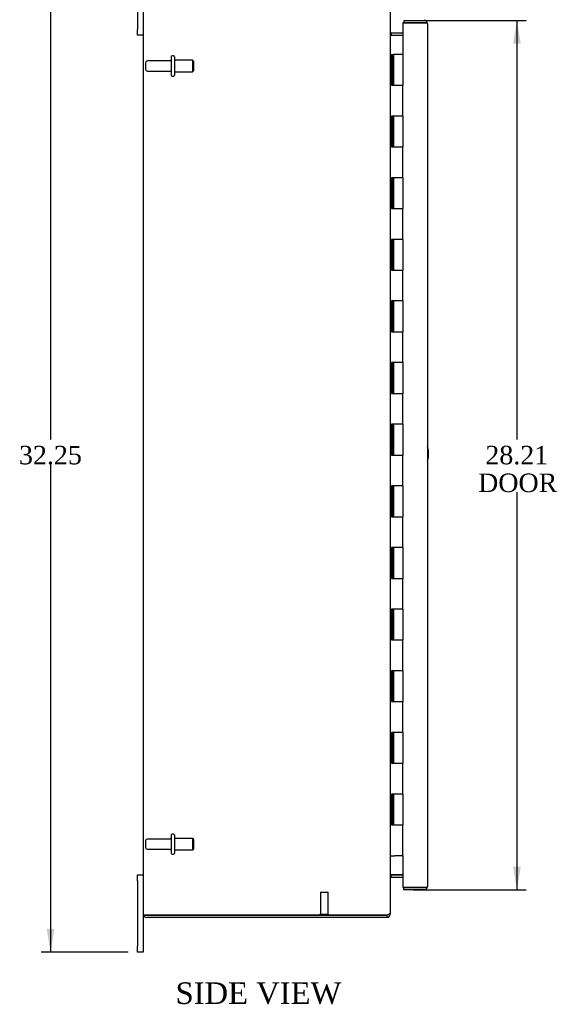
# Model space of a CAD drawing. Header units: inches. Extents: x 8 to 149, y 3 to 99.
# Tile 1 of 8: x 8 to 25, y 28 to 60. Entities that reach past the tile are written whole.
import ezdxf
from ezdxf.enums import TextEntityAlignment as Align

# ---------------------------------------------------------------- set-up
doc = ezdxf.new("R2010")
doc.units = ezdxf.units.IN
doc.header["$MEASUREMENT"] = 0
for name, color, linetype in [('COM40153-1', 7, 'CONTINUOUS'), ('COM48441', 7, 'CONTINUOUS'), ('COM71780-17', 7, 'CONTINUOUS'), ('DEFAULT', 7, 'CONTINUOUS'), ('FET07710', 7, 'CONTINUOUS'), ('HNG10620-26B', 7, 'CONTINUOUS'), ('HNG10620-26C', 7, 'CONTINUOUS'), ('STD21878', 7, 'CONTINUOUS'), ('STD26094', 7, 'CONTINUOUS')]:
    doc.layers.add(name, color=color, linetype=linetype)
doc.styles.add('SEACAD_TIMES_NEW_ROMAN', font='times.ttf')

# ---------------------------------------------------------------- blocks, each defined once
blk = doc.blocks.new('GDIMGGROUP6')
at = {"layer": 'DEFAULT', "linetype": 'Continuous'}
for points in [[(8.494, 60.973), (8.744, 60.973), (8.619, 61.723)], [(8.494, 30.223), (8.619, 29.473), (8.744, 30.223)]]:
    blk.add_hatch(color=136, dxfattribs=at).paths.add_polyline_path(points)
at = {"layer": 'DEFAULT', "color": 136, "linetype": 'Continuous'}
for p, q in [((11.138, 61.723), (8.319, 61.723)), ((8.619, 61.723), (8.619, 46.108)), ((8.619, 45.298), (8.619, 29.473)), ((11.138, 29.473), (8.319, 29.473))]:
    blk.add_line(p, q, dxfattribs=at)
at = {"layer": 'DEFAULT', "color": 136, "linetype": 'Continuous', "style": 'SEACAD_TIMES_NEW_ROMAN'}
blk.add_text('32.25', height=0.6, dxfattribs=at).set_placement((7.596, 45.898), align=Align.TOP_LEFT)
blk = doc.blocks.new('GDIMGGROUP21')
at = {"layer": 'DEFAULT', "linetype": 'Continuous'}
for points in [[(23.861, 58.95), (23.736, 59.7), (23.611, 58.95)], [(23.861, 32.245), (23.611, 32.245), (23.736, 31.495)]]:
    blk.add_hatch(color=136, dxfattribs=at).paths.add_polyline_path(points)
at = {"layer": 'DEFAULT', "color": 136, "linetype": 'Continuous'}
for p, q in [((20.368, 59.7), (24.036, 59.7)), ((23.736, 59.7), (23.736, 46.108)), ((23.736, 44.398), (23.736, 31.495)), ((20.368, 31.495), (24.036, 31.495))]:
    blk.add_line(p, q, dxfattribs=at)
at = {"layer": 'DEFAULT', "color": 136, "linetype": 'Continuous', "style": 'SEACAD_TIMES_NEW_ROMAN'}
for s, p in [('28.21', (22.712, 45.898)), ('DOOR', (22.478, 44.998))]:
    blk.add_text(s, height=0.6, dxfattribs=at).set_placement(p, align=Align.TOP_LEFT)

msp = doc.modelspace()

# ---------------------------------------------------------------- linework, layer by layer
at = {"layer": 'COM40153-1', "color": 7}
msp.add_arc((20.125, 45.638), 0.75, 341.2031, 18.7969, dxfattribs=at)
at = {"layer": 'COM48441', "color": 7}
for p, q in [((11.625, 60.49), (11.625, 30.706)), ((19.625, 60.464), (19.625, 30.731)), ((19.661, 59.295), (19.661, 59.223)), ((19.661, 59.295), (20.04, 59.295)), ((19.661, 59.223), (20.04, 59.223)), ((20.04, 59.209), (19.661, 59.209)), ((19.661, 31.986), (20.04, 31.986)), ((19.661, 31.973), (20.04, 31.973)), ((19.661, 31.901), (19.661, 31.973)), ((19.661, 31.901), (20.04, 31.901)), ((19.601, 30.706), (19.625, 30.706)), ((19.625, 30.73), (19.625, 30.706)), ((11.733, 30.67), (11.631, 30.67)), ((11.631, 30.67), (11.733, 30.67)), ((11.733, 30.67), (19.517, 30.67)), ((19.517, 30.67), (11.733, 30.67)), ((19.517, 30.598), (11.733, 30.598)), ((19.517, 30.67), (19.517, 30.598))]:
    msp.add_line(p, q, dxfattribs=at)
for centre, radius, start, end in [((19.661, 59.331), 0.036, 180, 270), ((19.661, 59.331), 0.108, 259.6031, 270), ((19.661, 31.865), 0.108, 90, 100.3965), ((19.661, 31.865), 0.036, 90, 180), ((11.733, 30.706), 0.108, 180, 199.4712), ((19.517, 30.706), 0.108, 270, 360), ((19.517, 30.706), 0.036, 270, 308.7233), ((11.733, 30.706), 0.108, 199.4712, 270)]:
    msp.add_arc(centre, radius, start, end, dxfattribs=at)
msp.add_ellipse((11.733, 30.706), major_axis=(0.108, 0), ratio=0.997813, start_param=3.141593, end_param=3.48143, dxfattribs=at)
for points, knots in [([(19.625, 59.313), (19.625, 59.302), (19.625, 59.292), (19.628, 59.271), (19.629, 59.261), (19.633, 59.247), (19.635, 59.242), (19.638, 59.233), (19.64, 59.228), (19.645, 59.22), (19.647, 59.216), (19.652, 59.212), (19.654, 59.211), (19.657, 59.21), (19.659, 59.209), (19.661, 59.209)], [0, 0, 0, 0, 0.25, 0.25, 0.5, 0.5, 0.625, 0.625, 0.75, 0.75, 0.875, 0.875, 0.9375, 0.9375, 1, 1, 1, 1]), ([(19.661, 31.986), (19.659, 31.986), (19.657, 31.985), (19.654, 31.984), (19.652, 31.983), (19.647, 31.979), (19.645, 31.975), (19.64, 31.967), (19.638, 31.962), (19.635, 31.953), (19.633, 31.949), (19.629, 31.934), (19.628, 31.924), (19.625, 31.903), (19.625, 31.893), (19.625, 31.882)], [0, 0, 0, 0, 0.0625, 0.0625, 0.125, 0.125, 0.25, 0.25, 0.375, 0.375, 0.5, 0.5, 0.75, 0.75, 1, 1, 1, 1]), ([(19.625, 30.731), (19.625, 30.726), (19.622, 30.721), (19.611, 30.711), (19.603, 30.706), (19.583, 30.695), (19.571, 30.69), (19.545, 30.68), (19.531, 30.675), (19.517, 30.67)], [0, 0, 0, 0, 0.25, 0.25, 0.5, 0.5, 0.75, 0.75, 1, 1, 1, 1])]:
    msp.add_open_spline(points, degree=3, knots=knots, dxfattribs=at)
at = {"layer": 'COM71780-17', "color": 7}
for p, q in [((20.727, 59.628), (20.04, 59.628)), ((20.04, 59.628), (20.04, 58.598)), ((20.068, 59.7), (20.068, 59.628)), ((20.068, 59.7), (20.727, 59.7)), ((20.068, 59.628), (20.727, 59.628)), ((20.829, 59.628), (20.727, 59.628)), ((20.727, 59.628), (20.829, 59.628)), ((20.835, 59.592), (20.835, 31.603)), ((20.04, 32.598), (20.04, 31.567)), ((20.04, 31.567), (20.727, 31.567)), ((20.068, 31.495), (20.068, 31.567)), ((20.727, 31.567), (20.068, 31.567)), ((20.727, 31.495), (20.068, 31.495)), ((20.727, 31.567), (20.829, 31.567)), ((20.829, 31.567), (20.727, 31.567))]:
    msp.add_line(p, q, dxfattribs=at)
for centre, start, end in [((20.727, 59.592), 19.4712, 90), ((20.727, 59.592), 0, 19.4712), ((20.727, 31.603), 270, 340.5288), ((20.727, 31.603), 340.5288, 360)]:
    msp.add_arc(centre, 0.108, start, end, dxfattribs=at)
for centre, start_param, end_param in [((20.727, 59.592), 3.141593, 3.48143), ((20.727, 31.603), 2.801756, 3.141593)]:
    msp.add_ellipse(centre, major_axis=(-0.108, 0), ratio=0.997813, start_param=start_param, end_param=end_param, dxfattribs=at)
at = {"layer": 'FET07710', "color": 7}
for p, q in [((11.438, 61.535), (11.438, 59.41)), ((11.438, 59.223), (11.438, 59.41)), ((11.625, 59.223), (11.438, 59.223)), ((11.438, 31.785), (11.438, 31.973)), ((11.438, 31.973), (11.625, 31.973)), ((11.438, 31.785), (11.438, 29.66)), ((11.625, 30.706), (11.625, 29.66)), ((11.438, 29.473), (11.438, 29.66)), ((11.625, 29.473), (11.438, 29.473)), ((11.625, 29.66), (11.625, 29.473))]:
    msp.add_line(p, q, dxfattribs=at)
at = {"layer": 'HNG10620-26B', "color": 7}
for p, q in [((19.625, 58.598), (19.651, 58.598)), ((19.651, 58.598), (19.669, 58.598)), ((19.669, 58.598), (19.711, 58.598)), ((19.669, 58.598), (19.669, 57.598)), ((19.711, 58.598), (19.711, 57.598)), ((19.669, 57.598), (19.777, 57.598)), ((19.777, 57.598), (20.04, 57.598)), ((20.04, 56.598), (20.04, 57.598)), ((19.777, 56.598), (19.669, 56.598)), ((19.669, 56.598), (19.669, 55.598)), ((19.711, 56.598), (19.711, 55.598)), ((20.04, 56.598), (19.777, 56.598)), ((19.669, 55.598), (19.777, 55.598)), ((19.777, 55.598), (20.04, 55.598)), ((20.04, 54.598), (20.04, 55.598)), ((19.777, 54.598), (19.669, 54.598)), ((19.669, 54.598), (19.669, 53.598)), ((19.711, 54.598), (19.711, 53.598)), ((20.04, 54.598), (19.777, 54.598)), ((19.669, 53.598), (19.777, 53.598)), ((19.777, 53.598), (20.04, 53.598)), ((20.04, 52.598), (20.04, 53.598)), ((19.777, 52.598), (19.669, 52.598)), ((19.669, 52.598), (19.669, 51.598)), ((19.711, 52.598), (19.711, 51.598)), ((20.04, 52.598), (19.777, 52.598)), ((19.669, 51.598), (19.777, 51.598)), ((19.777, 51.598), (20.04, 51.598)), ((20.04, 50.598), (20.04, 51.598)), ((19.777, 50.598), (19.669, 50.598)), ((19.669, 50.598), (19.669, 49.598)), ((19.711, 50.598), (19.711, 49.598)), ((20.04, 50.598), (19.777, 50.598)), ((19.669, 49.598), (19.777, 49.598)), ((19.777, 49.598), (20.04, 49.598)), ((20.04, 48.598), (20.04, 49.598)), ((19.777, 48.598), (19.669, 48.598)), ((19.669, 48.598), (19.669, 47.598)), ((19.711, 48.598), (19.711, 47.598)), ((20.04, 48.598), (19.777, 48.598)), ((19.669, 47.598), (19.777, 47.598)), ((19.777, 47.598), (20.04, 47.598)), ((20.04, 46.598), (20.04, 47.598)), ((19.777, 46.598), (19.669, 46.598)), ((19.669, 46.598), (19.669, 45.598)), ((19.711, 46.598), (19.711, 45.598)), ((20.04, 46.598), (19.777, 46.598)), ((19.669, 45.598), (19.777, 45.598)), ((19.777, 45.598), (20.04, 45.598)), ((20.04, 44.598), (20.04, 45.598)), ((19.777, 44.598), (19.669, 44.598)), ((19.669, 44.598), (19.669, 43.598)), ((19.711, 44.598), (19.711, 43.598)), ((20.04, 44.598), (19.777, 44.598)), ((19.669, 43.598), (19.777, 43.598)), ((19.777, 43.598), (20.04, 43.598)), ((20.04, 42.598), (20.04, 43.598)), ((19.777, 42.598), (19.669, 42.598)), ((19.669, 42.598), (19.669, 41.598)), ((19.711, 42.598), (19.711, 41.598)), ((20.04, 42.598), (19.777, 42.598)), ((19.669, 41.598), (19.777, 41.598)), ((19.777, 41.598), (20.04, 41.598)), ((20.04, 40.598), (20.04, 41.598)), ((19.777, 40.598), (19.669, 40.598)), ((19.669, 40.598), (19.669, 39.598)), ((19.711, 40.598), (19.711, 39.598)), ((20.04, 40.598), (19.777, 40.598)), ((19.669, 39.598), (19.777, 39.598)), ((19.777, 39.598), (20.04, 39.598)), ((20.04, 38.598), (20.04, 39.598)), ((19.777, 38.598), (19.669, 38.598)), ((19.669, 38.598), (19.669, 37.598)), ((19.711, 38.598), (19.711, 37.598)), ((20.04, 38.598), (19.777, 38.598)), ((19.669, 37.598), (19.777, 37.598)), ((19.777, 37.598), (20.04, 37.598)), ((20.04, 36.598), (20.04, 37.598)), ((19.777, 36.598), (19.669, 36.598)), ((19.669, 36.598), (19.669, 35.598)), ((19.711, 36.598), (19.711, 35.598)), ((20.04, 36.598), (19.777, 36.598)), ((19.669, 35.598), (19.777, 35.598)), ((19.777, 35.598), (20.04, 35.598)), ((20.04, 34.598), (20.04, 35.598)), ((19.777, 34.598), (19.669, 34.598)), ((19.669, 34.598), (19.669, 33.598)), ((19.711, 34.598), (19.711, 33.598)), ((20.04, 34.598), (19.777, 34.598)), ((19.669, 33.598), (19.777, 33.598)), ((19.777, 33.598), (20.04, 33.598)), ((20.04, 32.598), (20.04, 33.598)), ((19.625, 32.598), (19.651, 32.598)), ((19.651, 32.598), (19.777, 32.598)), ((20.04, 32.598), (19.777, 32.598))]:
    msp.add_line(p, q, dxfattribs=at)
at = {"layer": 'HNG10620-26C', "color": 7}
for p, q in [((20.04, 58.598), (19.732, 58.598)), ((19.732, 58.598), (19.732, 57.598)), ((20.04, 58.598), (20.04, 57.598)), ((19.777, 57.598), (20.04, 57.598)), ((20.04, 56.598), (20.04, 57.598)), ((19.732, 56.598), (19.732, 55.598)), ((20.04, 56.598), (19.777, 56.598)), ((20.04, 56.598), (20.04, 55.598)), ((19.777, 55.598), (20.04, 55.598)), ((20.04, 54.598), (20.04, 55.598)), ((19.732, 54.598), (19.732, 53.598)), ((20.04, 54.598), (19.777, 54.598)), ((20.04, 54.598), (20.04, 53.598)), ((19.777, 53.598), (20.04, 53.598)), ((20.04, 52.598), (20.04, 53.598)), ((19.732, 52.598), (19.732, 51.598)), ((20.04, 52.598), (19.777, 52.598)), ((20.04, 52.598), (20.04, 51.598)), ((19.777, 51.598), (20.04, 51.598)), ((20.04, 50.598), (20.04, 51.598)), ((19.732, 50.598), (19.732, 49.598)), ((20.04, 50.598), (19.777, 50.598)), ((20.04, 50.598), (20.04, 49.598)), ((19.777, 49.598), (20.04, 49.598)), ((20.04, 48.598), (20.04, 49.598)), ((19.732, 48.598), (19.732, 47.598)), ((20.04, 48.598), (19.777, 48.598)), ((20.04, 48.598), (20.04, 47.598)), ((19.777, 47.598), (20.04, 47.598)), ((20.04, 46.598), (20.04, 47.598)), ((19.732, 46.598), (19.732, 45.598)), ((20.04, 46.598), (19.777, 46.598)), ((20.04, 46.598), (20.04, 45.598)), ((19.777, 45.598), (20.04, 45.598)), ((20.04, 44.598), (20.04, 45.598)), ((19.732, 44.598), (19.732, 43.598)), ((20.04, 44.598), (19.777, 44.598)), ((20.04, 44.598), (20.04, 43.598)), ((19.777, 43.598), (20.04, 43.598)), ((20.04, 42.598), (20.04, 43.598)), ((19.732, 42.598), (19.732, 41.598)), ((20.04, 42.598), (19.777, 42.598)), ((20.04, 42.598), (20.04, 41.598)), ((19.777, 41.598), (20.04, 41.598)), ((20.04, 40.598), (20.04, 41.598)), ((19.732, 40.598), (19.732, 39.598)), ((20.04, 40.598), (19.777, 40.598)), ((20.04, 40.598), (20.04, 39.598)), ((19.777, 39.598), (20.04, 39.598)), ((19.732, 38.598), (19.732, 37.598)), ((20.04, 38.598), (19.777, 38.598)), ((20.04, 38.598), (20.04, 37.598)), ((19.777, 37.598), (20.04, 37.598)), ((19.732, 36.598), (19.732, 35.598)), ((20.04, 36.598), (19.777, 36.598)), ((20.04, 36.598), (20.04, 35.598)), ((19.777, 35.598), (20.04, 35.598)), ((19.732, 34.598), (19.732, 33.598)), ((20.04, 34.598), (19.777, 34.598)), ((20.04, 34.598), (20.04, 33.598)), ((19.777, 33.598), (20.04, 33.598))]:
    msp.add_line(p, q, dxfattribs=at)
at = {"layer": 'STD21878', "color": 7}
for p, q in [((17.368, 31.42), (17.618, 31.42)), ((17.368, 31.42), (17.368, 30.701)), ((17.618, 30.701), (17.618, 31.42)), ((17.352, 30.701), (17.633, 30.701)), ((17.352, 30.701), (17.352, 30.67)), ((17.633, 30.67), (17.633, 30.701)), ((17.352, 30.67), (17.352, 30.67)), ((17.633, 30.67), (17.633, 30.67))]:
    msp.add_line(p, q, dxfattribs=at)
at = {"layer": 'STD26094', "color": 7}
for p, q in [((12.534, 58.518), (12.534, 57.928)), ((12.604, 58.548), (12.564, 58.548)), ((12.634, 58.518), (12.634, 57.928)), ((11.697, 58.328), (11.697, 58.118)), ((12.534, 58.388), (11.757, 58.388)), ((13.221, 58.41), (12.634, 58.41)), ((13.221, 58.41), (13.221, 58.035)), ((13.259, 58.373), (13.221, 58.41)), ((13.259, 58.073), (13.259, 58.373)), ((11.757, 58.058), (12.534, 58.058)), ((12.564, 57.898), (12.604, 57.898)), ((12.634, 58.035), (13.221, 58.035)), ((13.221, 58.035), (13.259, 58.073)), ((12.534, 33.268), (12.534, 32.678)), ((12.604, 33.298), (12.564, 33.298)), ((12.634, 33.268), (12.634, 32.678)), ((11.697, 33.078), (11.697, 32.868)), ((12.534, 33.138), (11.757, 33.138)), ((13.221, 33.16), (12.634, 33.16)), ((13.221, 33.16), (13.221, 32.785)), ((13.259, 33.123), (13.221, 33.16)), ((13.259, 32.823), (13.259, 33.123)), ((11.757, 32.808), (12.534, 32.808)), ((12.564, 32.648), (12.604, 32.648)), ((12.634, 32.785), (13.221, 32.785)), ((13.221, 32.785), (13.259, 32.823))]:
    msp.add_line(p, q, dxfattribs=at)
for centre, radius, start, end in [((12.564, 58.518), 0.03, 90, 180), ((12.604, 58.518), 0.03, 0, 90), ((11.757, 58.328), 0.06, 90, 180), ((11.757, 58.118), 0.06, 180, 270), ((12.564, 57.928), 0.03, 180, 270), ((12.604, 57.928), 0.03, 270, 0), ((12.564, 33.268), 0.03, 90, 180), ((12.604, 33.268), 0.03, 0, 90), ((11.757, 33.078), 0.06, 90, 180), ((11.757, 32.868), 0.06, 180, 270), ((12.564, 32.678), 0.03, 180, 270), ((12.604, 32.678), 0.03, 270, 0)]:
    msp.add_arc(centre, radius, start, end, dxfattribs=at)

# ---------------------------------------------------------------- block references
at = {"layer": 'DEFAULT', "color": 7}
for name in ['GDIMGGROUP6', 'GDIMGGROUP21']:
    msp.add_blockref(name, (0, 0), dxfattribs=at)

# ---------------------------------------------------------------- texts
at = {"layer": 'DEFAULT', "color": 7, "style": 'SEACAD_TIMES_NEW_ROMAN'}
msp.add_text('SIDE VIEW', height=0.7, dxfattribs=at).set_placement((12.671, 28.489), align=Align.TOP_LEFT)

doc.saveas('drawing.dxf')
